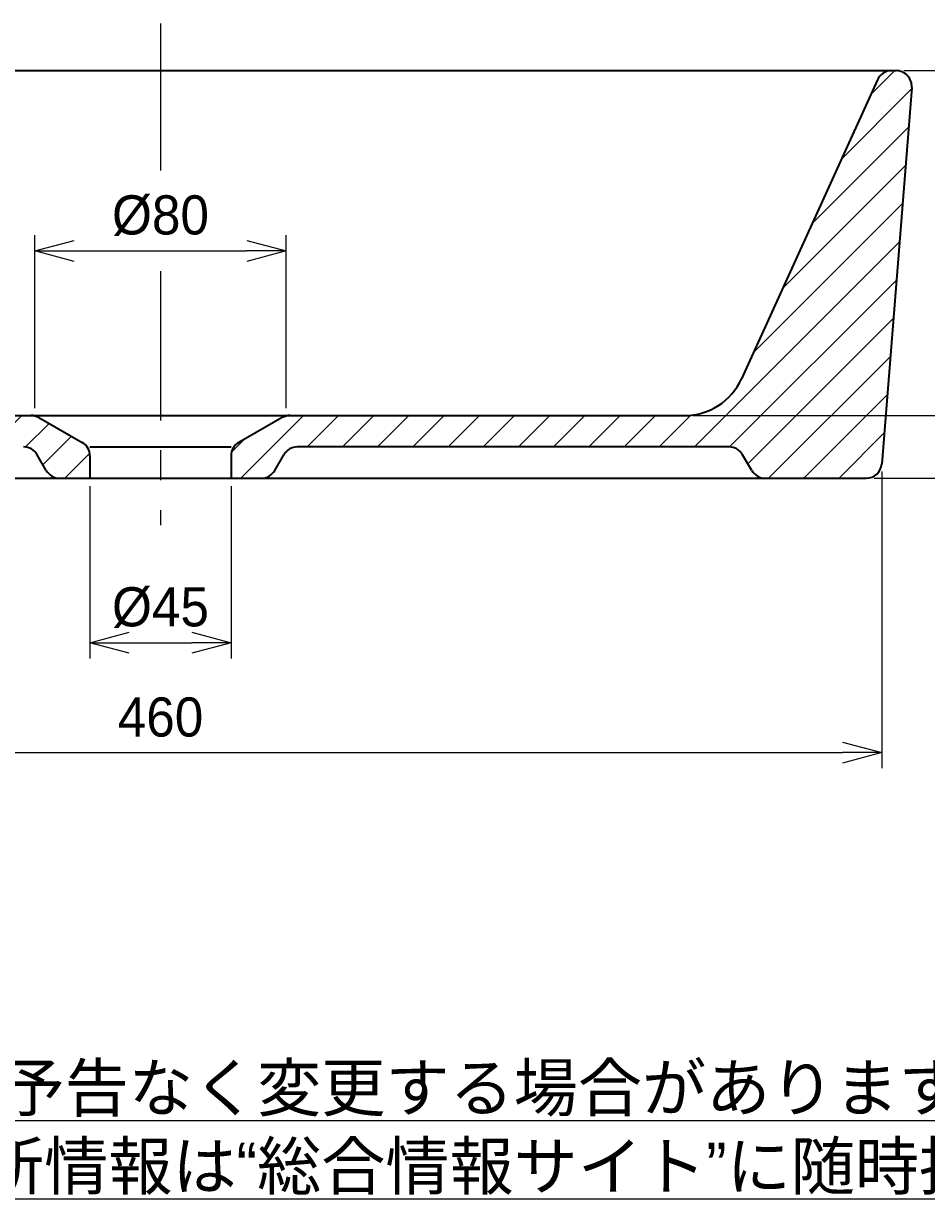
# Model space of a CAD drawing. Header units: millimetres. Extents: x 0 to 1050, y 0 to 1485.
# Tile 3 of 5: x 373 to 661, y 356 to 733. Entities that reach past the tile are written whole.
import ezdxf

# ---------------------------------------------------------------- set-up
doc = ezdxf.new("R2010")
doc.units = ezdxf.units.MM
doc.header["$LTSCALE"] = 0.3
doc.linetypes.add('CENTER', pattern=[50.8, 31.75, -6.35, 6.35, -6.35])
for name, color, linetype, lineweight in [('HATCH', 54, 'Continuous', 9), ('TEXT', 7, 'Continuous', 25), ('中心線', 4, 'CENTER', 18), ('実線', 3, 'Continuous', 35), ('寸法', 2, 'Continuous', 18)]:
    doc.layers.add(name, color=color, linetype=linetype, lineweight=lineweight)
doc.styles.add('MS Pゴシック', font='txt')
doc.styles.get("Standard").update_dxf_attribs({"font": 'txt.shx', "bigfont": 'bigfont.shx'})
doc.dimstyles.new('MyDim S＝1：5', dxfattribs={"dimtxt": 2.5, "dimasz": 2.5, "dimexe": 1, "dimexo": 0.5, "dimgap": 1, "dimtad": 3, "dimdsep": 46, "dimtxsty": 'MS Pゴシック', "dimblk": 'OPEN30', "dimcen": 0, "dimclrd": 256, "dimclre": 256, "dimclrt": 256, "dimazin": 2, "dimtfac": 1, "dimtmove": 0, "dimatfit": 3, "dimldrblk": 'OPEN30', "dimfxl": 1, "dimlwd": 18, "dimlwe": 18, "dimarcsym": 0})

# ---------------------------------------------------------------- blocks, each defined once
blk = doc.blocks.new('_Open30')
at = {"color": 0, "lineweight": -2}
for p, q in [((-1, 0.268), (0, 0)), ((0, 0), (-1, -0.268)), ((0, 0), (-1, 0))]:
    blk.add_line(p, q, dxfattribs=at)
blk = doc.blocks.new('*D3')
at = {"layer": 'Defpoints', "color": 0, "ltscale": 5}
for p in [(651.03, 717.94), (749.38, 717.94), (641.5, 587.94)]:
    blk.add_point(p, dxfattribs=at)
at = {"layer": '寸法', "lineweight": 18, "ltscale": 5}
for p, q in [((653.53, 717.94), (754.38, 717.94)), ((749.38, 600.44), (749.38, 705.44)), ((644, 587.94), (754.38, 587.94))]:
    blk.add_line(p, q, dxfattribs=at)
at = {"layer": '寸法', "lineweight": 18, "ltscale": 5, "xscale": 12.5, "yscale": 12.5, "zscale": 12.5}
for p, rotation in [((749.38, 717.94), 90), ((749.38, 587.94), 270)]:
    blk.add_blockref('_Open30', p, dxfattribs=dict(at, rotation=rotation))
at = {"layer": '寸法', "ltscale": 5, "insert": (738.13, 652.94), "char_height": 12.5, "attachment_point": 5, "rotation": 90, "style": 'MS Pゴシック'}
blk.add_mtext('130', dxfattribs=at)
blk = doc.blocks.new('*D5')
at = {"layer": 'Defpoints', "color": 0, "ltscale": 5}
for p in [(393.93, 587.94), (438.93, 587.94), (438.93, 535.44)]:
    blk.add_point(p, dxfattribs=at)
at = {"layer": '寸法', "lineweight": 18, "ltscale": 5}
for p, q in [((393.93, 585.44), (393.93, 530.44)), ((438.93, 585.44), (438.93, 530.44)), ((406.43, 535.44), (426.43, 535.44))]:
    blk.add_line(p, q, dxfattribs=at)
at = {"layer": '寸法', "lineweight": 18, "ltscale": 5, "xscale": 12.5, "yscale": 12.5, "zscale": 12.5, "rotation": 180}
blk.add_blockref('_Open30', (393.93, 535.44), dxfattribs=at)
at = {"layer": '寸法', "lineweight": 18, "ltscale": 5, "xscale": 12.5, "yscale": 12.5, "zscale": 12.5}
blk.add_blockref('_Open30', (438.93, 535.44), dxfattribs=at)
at = {"layer": '寸法', "ltscale": 5, "insert": (416.43, 546.69), "char_height": 12.5, "attachment_point": 5, "style": 'MS Pゴシック'}
blk.add_mtext('%%c45', dxfattribs=at)
blk = doc.blocks.new('*D6')
at = {"layer": 'Defpoints', "color": 0, "ltscale": 5}
for p in [(186.38, 592.55), (646.49, 592.55), (646.49, 500.44)]:
    blk.add_point(p, dxfattribs=at)
at = {"layer": '寸法', "lineweight": 18, "ltscale": 5}
for p, q in [((186.38, 590.05), (186.38, 495.44)), ((646.49, 590.05), (646.49, 495.44)), ((198.88, 500.44), (633.99, 500.44))]:
    blk.add_line(p, q, dxfattribs=at)
at = {"layer": '寸法', "lineweight": 18, "ltscale": 5, "xscale": 12.5, "yscale": 12.5, "zscale": 12.5, "rotation": 180}
blk.add_blockref('_Open30', (186.38, 500.44), dxfattribs=at)
at = {"layer": '寸法', "lineweight": 18, "ltscale": 5, "xscale": 12.5, "yscale": 12.5, "zscale": 12.5}
blk.add_blockref('_Open30', (646.49, 500.44), dxfattribs=at)
at = {"layer": '寸法', "ltscale": 5, "insert": (416.43, 511.69), "char_height": 12.5, "attachment_point": 5, "style": 'MS Pゴシック'}
blk.add_mtext('460', dxfattribs=at)
blk = doc.blocks.new('*D9')
at = {"layer": 'Defpoints', "color": 0}
for p in [(651.03, 717.94), (583.55, 607.94), (714.38, 607.94)]:
    blk.add_point(p, dxfattribs=at)
at = {"layer": '寸法', "lineweight": 18}
for p, q in [((653.53, 717.94), (719.38, 717.94)), ((714.38, 705.44), (714.38, 620.44)), ((586.05, 607.94), (719.38, 607.94))]:
    blk.add_line(p, q, dxfattribs=at)
at = {"layer": '寸法', "lineweight": 18, "xscale": 12.5, "yscale": 12.5, "zscale": 12.5}
for p, rotation in [((714.38, 717.94), 90), ((714.38, 607.94), 270)]:
    blk.add_blockref('_Open30', p, dxfattribs=dict(at, rotation=rotation))
at = {"layer": '寸法', "insert": (703.13, 662.94), "char_height": 12.5, "attachment_point": 5, "rotation": 90, "style": 'MS Pゴシック'}
blk.add_mtext('110', dxfattribs=at)
blk = doc.blocks.new('*D10')
at = {"layer": 'Defpoints', "color": 0, "ltscale": 5}
for p in [(456.48, 660.44), (376.39, 607.77), (456.48, 607.77)]:
    blk.add_point(p, dxfattribs=at)
at = {"layer": '寸法', "lineweight": 18, "ltscale": 5}
for p, q in [((376.39, 610.27), (376.39, 665.44)), ((456.48, 610.27), (456.48, 665.44)), ((388.89, 660.44), (443.98, 660.44))]:
    blk.add_line(p, q, dxfattribs=at)
at = {"layer": '寸法', "lineweight": 18, "ltscale": 5, "xscale": 12.5, "yscale": 12.5, "zscale": 12.5, "rotation": 180}
blk.add_blockref('_Open30', (376.39, 660.44), dxfattribs=at)
at = {"layer": '寸法', "lineweight": 18, "ltscale": 5, "xscale": 12.5, "yscale": 12.5, "zscale": 12.5}
blk.add_blockref('_Open30', (456.48, 660.44), dxfattribs=at)
at = {"layer": '寸法', "ltscale": 5, "insert": (416.43, 671.69), "char_height": 12.5, "attachment_point": 5, "style": 'MS Pゴシック'}
blk.add_mtext('%%c80', dxfattribs=at)

msp = doc.modelspace()

# ---------------------------------------------------------------- hatches: boundary and pattern name
at = {"layer": 'HATCH'}
h = msp.add_hatch(dxfattribs=at)
h.set_pattern_fill('ANSI31', color=256, scale=2.5)
h.paths.add_polyline_path([(656.017, 712.553, 0.4368954), (651.032, 717.936), (649.651, 717.936, 0.2941913), (645.098, 715.004), (601.762, 619.664, -0.2941654), (583.553, 607.936), (457.759, 607.936, 0.1305202), (455.278, 607.278), (441.448, 599.375, 0.2690271), (438.931, 595.035), (438.931, 587.936), (448.544, 587.936, 0.2679709), (452.875, 590.437), (455.761, 595.436, -0.2679709), (460.091, 597.936), (597.771, 597.936, -0.2679275), (602.101, 595.437), (604.988, 590.436, 0.2679275), (609.318, 587.936), (641.501, 587.936, 0.3918898), (646.486, 592.553)])
h.paths.add_polyline_path([(231.104, 619.656), (187.763, 715.007, 0.2940239), (183.211, 717.936), (181.83, 717.936, 0.438374), (176.847, 712.528), (186.378, 592.528, 0.3904821), (191.361, 587.936), (223.544, 587.936, 0.2679709), (227.875, 590.437), (230.761, 595.436, -0.2679709), (235.091, 597.936), (372.771, 597.936, -0.2679275), (377.101, 595.437), (379.988, 590.436, 0.2679275), (384.318, 587.936), (393.931, 587.936), (393.931, 595.035, 0.2692582), (391.41, 599.377), (377.583, 607.278, 0.1304714), (375.103, 607.936), (249.309, 607.936, -0.2940498)])

# ---------------------------------------------------------------- linework, layer by layer
at = {"layer": '中心線', "ltscale": 5}
for p, q in [((416.431, 732.936), (416.431, 686.073)), ((416.431, 653.992), (416.431, 572.936))]:
    msp.add_line(p, q, dxfattribs=at)
at = {"layer": '実線', "ltscale": 5}
for p, q in [((181.83, 717.936), (651.032, 717.936)), ((645.099, 715.005), (601.76, 619.66)), ((656.017, 712.553), (646.486, 592.553)), ((249.309, 607.936), (583.553, 607.936)), ((377.584, 607.278), (391.412, 599.376)), ((455.278, 607.278), (441.45, 599.376)), ((379.988, 590.436), (377.101, 595.436)), ((393.931, 597.936), (438.931, 597.936)), ((452.874, 590.436), (455.761, 595.436)), ((597.771, 597.936), (460.091, 597.936)), ((604.988, 590.436), (602.101, 595.436)), ((393.931, 595.035), (393.931, 587.936)), ((438.931, 595.035), (438.931, 587.936)), ((191.361, 587.936), (641.501, 587.936))]:
    msp.add_line(p, q, dxfattribs=at)
for centre, radius, start, end in [((649.651, 712.936), 5, 90, 155.55604), ((651.032, 712.936), 5, 355.6013, 90), ((583.553, 627.936), 20, 270, 335.55605), ((375.103, 602.936), 5, 60.25512, 90), ((457.759, 602.936), 5, 90, 119.74488), ((388.931, 595.035), 5, 0, 60.25512), ((443.931, 595.035), 5, 119.74488, 179.99999), ((372.771, 592.936), 5, 30, 90), ((460.091, 592.936), 5, 90, 150), ((597.771, 592.936), 5, 30, 90), ((641.501, 592.936), 5, 270, 355.6013), ((384.318, 592.936), 5, 210, 270), ((448.544, 592.936), 5, 270, 330), ((609.318, 592.936), 5, 210, 270)]:
    msp.add_arc(centre, radius, start, end, dxfattribs=at)

# ---------------------------------------------------------------- texts
at = {"layer": 'TEXT', "insert": (178.817, 359.322), "char_height": 15, "width": 741.73104, "attachment_point": 7}
msp.add_mtext('{\\fMS PMincho|b0|i0|c128|p18;\\L注記\\P1).記載内容について予告なく変更する場合があります。\\P   変更・訂正等の最新情報は“総合情報サイト”に随時掲載しています。}', dxfattribs=at)

# ---------------------------------------------------------------- dimensions: what is measured, and where the dimension line sits
at = {"layer": '寸法'}
dim = msp.add_linear_dim(base=(714.381, 607.936), p1=(651.032, 717.936), p2=(583.553, 607.936), angle=90, dimstyle='MyDim S＝1：5', dxfattribs=at)
dim.commit()
dim.dimension.update_dxf_attribs({"geometry": '*D9', "text_midpoint": (703.131, 662.936)})
at = {"layer": '寸法', "ltscale": 5}
dim = msp.add_linear_dim(base=(749.381, 717.936), p1=(641.501, 587.936), p2=(651.032, 717.936), angle=90, dimstyle='MyDim S＝1：5', override={"dimdec": 0}, dxfattribs=at)
dim.commit()
dim.dimension.update_dxf_attribs({"geometry": '*D3', "text_midpoint": (738.131, 652.936)})
dim = msp.add_linear_dim(base=(456.475, 660.436), p1=(376.387, 607.769), p2=(456.475, 607.769), text='%%c<>', dimstyle='MyDim S＝1：5', override={"dimdec": 0}, dxfattribs=at)
dim.commit()
dim.dimension.update_dxf_attribs({"geometry": '*D10', "text_midpoint": (416.431, 671.686)})
dim = msp.add_linear_dim(base=(646.486, 500.436), p1=(186.376, 592.553), p2=(646.486, 592.553), dimstyle='MyDim S＝1：5', override={"dimdec": 0}, dxfattribs=at)
dim.commit()
dim.dimension.update_dxf_attribs({"geometry": '*D6', "text_midpoint": (416.431, 511.686)})
dim = msp.add_linear_dim(base=(438.931, 535.436), p1=(393.931, 587.936), p2=(438.931, 587.936), text='%%c<>', dimstyle='MyDim S＝1：5', dxfattribs=at)
dim.commit()
dim.dimension.update_dxf_attribs({"geometry": '*D5', "text_midpoint": (416.431, 546.686)})

doc.saveas('drawing.dxf')
